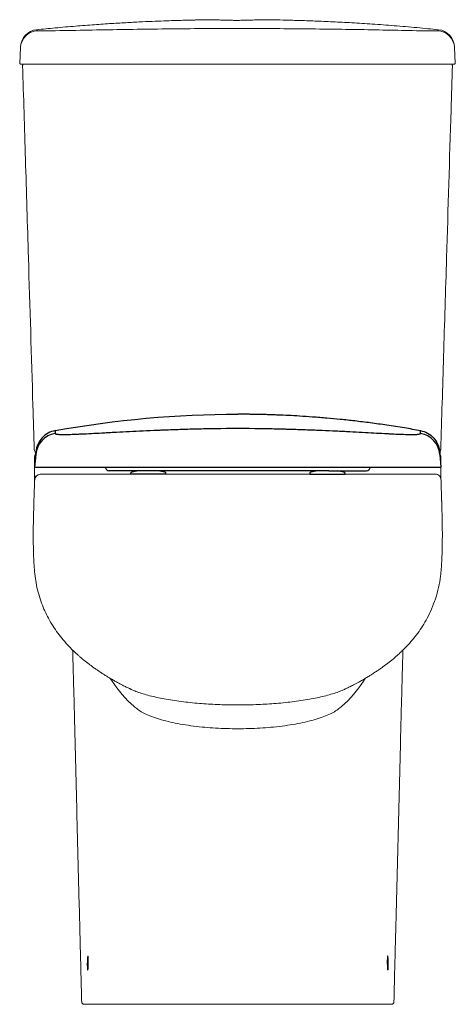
# Model space of a CAD drawing. Header units: millimetres. Extents: x 4140.855 to 4141.225, y 1479.081 to 1479.917.
import ezdxf

# ---------------------------------------------------------------- set-up
doc = ezdxf.new("R2010")
doc.units = ezdxf.units.MM
doc.linetypes.add('SLD-Solid', pattern=[0])
doc.layers.add('SANINDUSA', color=3, linetype='Continuous')

msp = doc.modelspace()

# ---------------------------------------------------------------- linework, layer by layer
at = {"layer": 'SANINDUSA', "linetype": 'SLD-Solid', "lineweight": 15}
for p, q in [((4140.8555, 1479.89327), (4140.85481, 1479.8801)), ((4141.22402, 1479.89325), (4141.2247, 1479.8801)), ((4140.88046, 1479.87905), (4140.85581, 1479.87905)), ((4141.19906, 1479.87905), (4140.88046, 1479.87905)), ((4141.22371, 1479.87905), (4141.19906, 1479.87905)), ((4140.86751, 1479.54605), (4140.86751, 1479.54305)), ((4141.21251, 1479.54605), (4141.21251, 1479.54305))]:
    msp.add_line(p, q, dxfattribs=at)
at = {"layer": 'SANINDUSA'}
for p, q in [((4140.86848, 1479.54782), (4140.86753, 1479.53705)), ((4141.21159, 1479.54782), (4141.21253, 1479.53705)), ((4140.86753, 1479.53705), (4141.0202, 1479.53705)), ((4140.92752, 1479.5371), (4140.92772, 1479.53636)), ((4140.96285, 1479.53405), (4140.93064, 1479.53405)), ((4141.11722, 1479.53405), (4140.96285, 1479.53405)), ((4141.0202, 1479.53705), (4141.05987, 1479.53705)), ((4141.05987, 1479.53705), (4141.21253, 1479.53705)), ((4141.11722, 1479.53405), (4141.14943, 1479.53405)), ((4141.15234, 1479.53636), (4141.15255, 1479.53711)), ((4140.94903, 1479.53156), (4140.94903, 1479.53105)), ((4140.97903, 1479.53105), (4140.94903, 1479.53105)), ((4140.97903, 1479.53105), (4140.97903, 1479.53156)), ((4141.10104, 1479.53156), (4141.10104, 1479.53105)), ((4141.10104, 1479.53105), (4141.13104, 1479.53105)), ((4141.13104, 1479.53105), (4141.13104, 1479.53156))]:
    msp.add_line(p, q, dxfattribs=at)
at = {"layer": 'SANINDUSA', "linetype": 'SLD-Solid', "lineweight": 15, "flags": 128}
for points in [[(4140.93174, 1479.35774), (4140.93325, 1479.3554), (4140.93737, 1479.34971), (4140.94179, 1479.3441), (4140.94664, 1479.3387), (4140.95202, 1479.33392), (4140.95202, 1479.33392), (4140.95202, 1479.33392)], [(4141.14829, 1479.35775), (4141.14678, 1479.3554), (4141.14265, 1479.34964), (4141.13822, 1479.34397), (4141.13337, 1479.33864), (4141.128, 1479.33392), (4141.128, 1479.33392), (4141.128, 1479.33392)]]:
    msp.add_lwpolyline(points, dxfattribs=at)
at = {"layer": 'SANINDUSA', "linetype": 'SLD-Solid', "lineweight": 15}
for centre, radius, start, end in [((4140.87048, 1479.89248), 0.015, 91.60726, 176.99214), ((4140.87054, 1479.89348), 0.015, 95.51559, 177.00065), ((4141.20904, 1479.89247), 0.015, 3.00823, 88.39989), ((4141.20898, 1479.89349), 0.015, 3.00268, 84.2216), ((4140.85581, 1479.88005), 0.001, 177, 270), ((4140.85829, 1479.87805), 0.001, 90, 181.7357), ((4141.22123, 1479.87805), 0.001, 358.2643, 90), ((4141.22371, 1479.88005), 0.001, 270, 3), ((4140.87017, 1479.55205), 0.003, 181.7357, 238.93717), ((4141.20935, 1479.55205), 0.003, 313.46336, 358.2643), ((4140.87051, 1479.54605), 0.003, 131.50401, 180), ((4141.20951, 1479.54605), 0.003, 0, 47.09401), ((4140.87235, 1479.52605), 0.005, 90.17986, 178.38936), ((4140.87255, 1479.52605), 0.005, 91.4372, 178.20614), ((4141.20775, 1479.52623), 0.00483, 359.03503, 90.66053), ((4140.90946, 1479.08305), 0.002, 181.46257, 270), ((4141.17056, 1479.08305), 0.002, 270, 358.53743)]:
    msp.add_arc(centre, radius, start, end, dxfattribs=at)
at = {"layer": 'SANINDUSA'}
for centre, radius, start, end in [((4140.88838, 1479.54607), 0.01998, 100.28415, 174.98375), ((4141.19168, 1479.54607), 0.01998, 5.01625, 79.71585), ((4140.93064, 1479.53705), 0.003, 193.33267, 270), ((4140.96403, 1479.48327), 0.05146, 99.33536, 105.89352), ((4140.96403, 1479.48327), 0.05146, 74.10648, 80.66464), ((4141.11604, 1479.48327), 0.05146, 99.33536, 105.89352), ((4141.11604, 1479.48327), 0.05146, 74.10648, 80.66464), ((4141.14943, 1479.53705), 0.003, 270, 346.66733), ((4140.95028, 1479.53156), 0.00125, 105.89352, 180), ((4140.97778, 1479.53156), 0.00125, 0, 74.10648), ((4141.10229, 1479.53156), 0.00125, 105.89352, 180), ((4141.12979, 1479.53156), 0.00125, 0, 74.10648)]:
    msp.add_arc(centre, radius, start, end, dxfattribs=at)
at = {"layer": 'SANINDUSA', "linetype": 'SLD-Solid', "lineweight": 15}
for points, knots in [([(4141.01881, 1479.91692), (4141.01805, 1479.91691), (4141.01654, 1479.91689), (4141.01451, 1479.91686), (4141.01282, 1479.91684), (4141.01147, 1479.91682), (4141.01025, 1479.9168), (4141.00891, 1479.91677), (4141.00715, 1479.91674), (4141.00473, 1479.91669), (4141.00158, 1479.91662), (4140.9977, 1479.91653), (4140.99309, 1479.91641), (4140.98698, 1479.91623), (4140.97919, 1479.91597), (4140.96951, 1479.9156), (4140.95851, 1479.91511), (4140.94618, 1479.91447), (4140.93262, 1479.91367), (4140.91784, 1479.91267), (4140.90185, 1479.91144), (4140.88546, 1479.91003), (4140.87441, 1479.90893), (4140.8691, 1479.9084)], [0, 0, 0, 0, 0.015348, 0.0302, 0.040546, 0.049276, 0.057065, 0.064976, 0.076172, 0.092265, 0.113255, 0.139143, 0.16993, 0.205616, 0.261301, 0.325845, 0.399258, 0.48155, 0.572735, 0.670967, 0.777818, 0.893318, 1, 1, 1, 1]), ([(4140.87843, 1479.90742), (4140.88764, 1479.9076), (4140.90606, 1479.90795), (4140.93378, 1479.90847), (4140.96154, 1479.90889), (4140.98927, 1479.90922), (4141.01694, 1479.90942), (4141.04455, 1479.90946), (4141.07217, 1479.90935), (4141.09904, 1479.90913), (4141.12514, 1479.90882), (4141.15049, 1479.90842), (4141.17581, 1479.90791), (4141.19267, 1479.90758), (4141.2011, 1479.90741)], [0, 0, 0, 0, 0.085925, 0.17185, 0.257917, 0.343985, 0.429392, 0.5148, 0.600278, 0.685755, 0.764267, 0.842779, 0.92139, 1, 1, 1, 1]), ([(4141.03976, 1479.91637), (4141.0386, 1479.91637), (4141.03624, 1479.91637), (4141.03395, 1479.9164), (4141.03172, 1479.91644), (4141.02955, 1479.91649), (4141.02661, 1479.91658), (4141.02401, 1479.91668), (4141.02189, 1479.91677), (4141.02024, 1479.91685), (4141.0192, 1479.9169), (4141.01872, 1479.91692), (4141.01879, 1479.91692), (4141.01881, 1479.91692)], [0, 0, 0, 0, 0.105566, 0.214202, 0.214824, 0.320673, 0.429593, 0.535694, 0.644864, 0.751093, 0.860396, 0.966534, 1, 1, 1, 1]), ([(4141.06059, 1479.91692), (4141.0605, 1479.91692), (4141.06029, 1479.91692), (4141.05927, 1479.91688), (4141.05768, 1479.91681), (4141.05554, 1479.91672), (4141.05297, 1479.91662), (4141.05001, 1479.91652), (4141.04678, 1479.91644), (4141.04332, 1479.91638), (4141.04096, 1479.91637), (4141.03976, 1479.91637)], [0, 0, 0, 0, 0.080115, 0.193504, 0.31016, 0.423529, 0.540169, 0.653571, 0.770272, 0.883482, 1, 1, 1, 1]), ([(4141.21048, 1479.90839), (4141.20443, 1479.909), (4141.19184, 1479.91026), (4141.17307, 1479.91184), (4141.15456, 1479.91321), (4141.13718, 1479.91429), (4141.12093, 1479.91514), (4141.10581, 1479.91579), (4141.09183, 1479.91628), (4141.07898, 1479.91662), (4141.06869, 1479.91682), (4141.06269, 1479.91689), (4141.06059, 1479.91692)], [0, 0, 0, 0, 0.121474, 0.252732, 0.376312, 0.49225, 0.600577, 0.701314, 0.794477, 0.880081, 0.958134, 1, 1, 1, 1]), ([(4140.8691, 1479.90832), (4140.86908, 1479.90834), (4140.86902, 1479.9084), (4140.86946, 1479.90803), (4140.86986, 1479.90766), (4140.87006, 1479.90747)], [0, 0, 0, 0, 0.189473, 0.594703, 1, 1, 1, 1]), ([(4140.87006, 1479.90747), (4140.87017, 1479.90745), (4140.87038, 1479.90742), (4140.87172, 1479.90739), (4140.87361, 1479.90738), (4140.87594, 1479.90738), (4140.8776, 1479.90741), (4140.87843, 1479.90742)], [0, 0, 0, 0, 0.203848, 0.403927, 0.604224, 0.803233, 1, 1, 1, 1]), ([(4141.2011, 1479.90741), (4141.20195, 1479.9074), (4141.20363, 1479.90737), (4141.20598, 1479.90736), (4141.20785, 1479.90738), (4141.20915, 1479.9074), (4141.20936, 1479.90744), (4141.20946, 1479.90746)], [0, 0, 0, 0, 0.202663, 0.401911, 0.602183, 0.802049, 1, 1, 1, 1]), ([(4141.20946, 1479.90746), (4141.20973, 1479.90771), (4141.21013, 1479.90809), (4141.21046, 1479.90837), (4141.21047, 1479.90838), (4141.21048, 1479.90838)], [0, 0, 0, 0, 0.58979, 0.884772, 1, 1, 1, 1]), ([(4140.8555, 1479.89327), (4140.85551, 1479.89346), (4140.85554, 1479.89385), (4140.85556, 1479.89426), (4140.85555, 1479.8942), (4140.85555, 1479.89418)], [0, 0, 0, 0, 0.405631, 0.81128, 1, 1, 1, 1]), ([(4141.22396, 1479.89422), (4141.22397, 1479.89417), (4141.22397, 1479.89407), (4141.224, 1479.89354), (4141.22402, 1479.89325)], [0, 0, 0, 0, 0.457337, 1, 1, 1, 1]), ([(4140.86717, 1479.55196), (4140.86679, 1479.56444), (4140.86515, 1479.61872), (4140.86266, 1479.70088), (4140.85974, 1479.79709), (4140.85809, 1479.85149), (4140.85729, 1479.87802)], [0, 0, 0, 0, 0.114807, 0.4994541, 0.7558854, 1, 1, 1, 1]), ([(4140.87933, 1479.87905), (4140.89272, 1479.87905), (4140.91949, 1479.87905), (4140.95981, 1479.87905), (4141.00022, 1479.87905), (4141.04051, 1479.87905), (4141.0806, 1479.87905), (4141.12049, 1479.87905), (4141.16038, 1479.87905), (4141.18692, 1479.87905), (4141.20018, 1479.87905)], [0, 0, 0, 0, 0.125549, 0.251098, 0.37702, 0.502942, 0.627026, 0.751111, 0.875555, 1, 1, 1, 1]), ([(4141.22223, 1479.87802), (4141.22185, 1479.86542), (4141.2202, 1479.81102), (4141.2177, 1479.72875), (4141.21479, 1479.63266), (4141.21315, 1479.57837), (4141.21235, 1479.55196)], [0, 0, 0, 0, 0.115899, 0.500546, 0.756977, 1, 1, 1, 1]), ([(4140.86751, 1479.54305), (4140.86751, 1479.54211), (4140.86751, 1479.54021), (4140.86751, 1479.53745), (4140.86751, 1479.53483), (4140.86751, 1479.53269), (4140.86751, 1479.53152), (4140.86751, 1479.53106)], [0, 0, 0, 0, 0.211108, 0.428352, 0.639456, 0.85665, 1, 1, 1, 1]), ([(4141.21251, 1479.54305), (4141.21251, 1479.54211), (4141.21251, 1479.54021), (4141.21251, 1479.53745), (4141.21251, 1479.53483), (4141.21251, 1479.53269), (4141.21251, 1479.53152), (4141.21251, 1479.53106)], [0, 0, 0, 0, 0.211108, 0.428352, 0.639456, 0.85665, 1, 1, 1, 1]), ([(4140.86745, 1479.52614), (4140.86745, 1479.5259), (4140.86743, 1479.52521), (4140.8674, 1479.52395), (4140.86736, 1479.52241), (4140.86731, 1479.52085), (4140.86726, 1479.51926), (4140.8672, 1479.51762), (4140.86714, 1479.5159), (4140.86708, 1479.51411), (4140.86702, 1479.51234), (4140.86697, 1479.51076), (4140.86693, 1479.50933), (4140.8669, 1479.50792), (4140.86686, 1479.50625), (4140.86681, 1479.50465), (4140.86676, 1479.50261), (4140.86669, 1479.5002), (4140.86661, 1479.49774), (4140.86652, 1479.49453), (4140.86644, 1479.49116), (4140.86639, 1479.4878), (4140.86635, 1479.48416), (4140.86633, 1479.47936), (4140.86635, 1479.4735), (4140.86648, 1479.46653), (4140.86673, 1479.45932), (4140.86716, 1479.45197), (4140.86779, 1479.44447), (4140.86901, 1479.43681), (4140.87086, 1479.42917), (4140.87325, 1479.42184), (4140.87603, 1479.41508), (4140.87928, 1479.40853), (4140.88295, 1479.40226), (4140.88714, 1479.39616), (4140.89179, 1479.39025), (4140.896, 1479.38558), (4140.8995, 1479.38204), (4140.90186, 1479.37977), (4140.90401, 1479.37781), (4140.90582, 1479.37621), (4140.90746, 1479.37481), (4140.90924, 1479.37333), (4140.91129, 1479.37168), (4140.91343, 1479.37003), (4140.9155, 1479.36847), (4140.91768, 1479.36689), (4140.9199, 1479.36533), (4140.92191, 1479.36395), (4140.92355, 1479.36285), (4140.92514, 1479.36181), (4140.92705, 1479.36059), (4140.92936, 1479.35916), (4140.9318, 1479.3577), (4140.93439, 1479.3562), (4140.93702, 1479.35473), (4140.93931, 1479.35349), (4140.94129, 1479.35245), (4140.94339, 1479.35137), (4140.94598, 1479.35007), (4140.9479, 1479.34915), (4140.94879, 1479.34872)], [0, 0, 0, 0, 0.020195, 0.057359, 0.090429, 0.120103, 0.146419, 0.169435, 0.191687, 0.209929, 0.224353, 0.235255, 0.239561, 0.24571, 0.251697, 0.258633, 0.266774, 0.281801, 0.299686, 0.317054, 0.329824, 0.342801, 0.356327, 0.370674, 0.395681, 0.422057, 0.44919, 0.476878, 0.504986, 0.534061, 0.564442, 0.593881, 0.62143, 0.647116, 0.676623, 0.703296, 0.730344, 0.760156, 0.772879, 0.78555, 0.796357, 0.805177, 0.812374, 0.820721, 0.832179, 0.843006, 0.852306, 0.862861, 0.875099, 0.884819, 0.891655, 0.897881, 0.906475, 0.917438, 0.928752, 0.938597, 0.951165, 0.962583, 0.967621, 0.976331, 0.98899, 1, 1, 1, 1]), ([(4140.86742, 1479.52615), (4140.86741, 1479.52615), (4140.8674, 1479.52617), (4140.86738, 1479.52619), (4140.86737, 1479.52619)], [0, 0, 0, 0, 0.570998, 1, 1, 1, 1]), ([(4140.86751, 1479.53105), (4140.86751, 1479.53105), (4140.86751, 1479.5306), (4140.86753, 1479.52954), (4140.86753, 1479.52809), (4140.86754, 1479.52737), (4140.86754, 1479.52701)], [0, 0, 0, 0, 0.000008, 0.249639, 0.623984, 1, 1, 1, 1]), ([(4140.86755, 1479.52605), (4140.86755, 1479.52605), (4140.86755, 1479.52604), (4140.86755, 1479.52604), (4140.86755, 1479.52612), (4140.86755, 1479.52618), (4140.86755, 1479.52634), (4140.86759, 1479.52678), (4140.86767, 1479.52729), (4140.86783, 1479.52767), (4140.86787, 1479.52776)], [0, 0, 0, 0, 0.012437, 0.193614, 0.219373, 0.246776, 0.310338, 0.427928, 0.869742, 1, 1, 1, 1]), ([(4141.04001, 1479.53105), (4141.03522, 1479.53105), (4141.02563, 1479.53105), (4141.01135, 1479.53105), (4140.99736, 1479.53105), (4140.98376, 1479.53105), (4140.97063, 1479.53105), (4140.95799, 1479.53105), (4140.94592, 1479.53105), (4140.93453, 1479.53105), (4140.92387, 1479.53105), (4140.91403, 1479.53105), (4140.90498, 1479.53105), (4140.89686, 1479.53105), (4140.88973, 1479.53105), (4140.88375, 1479.53105), (4140.87923, 1479.53105), (4140.87604, 1479.53105), (4140.87394, 1479.53105), (4140.87266, 1479.53105), (4140.87227, 1479.53105), (4140.87233, 1479.53105), (4140.87236, 1479.53105)], [0, 0, 0, 0, 0.051863, 0.1038226, 0.1556852, 0.2066585, 0.2578148, 0.3089713, 0.3599451, 0.411155, 0.4625498, 0.5139452, 0.5651561, 0.6183185, 0.6716861, 0.7250544, 0.7782179, 0.8223014, 0.8664973, 0.9107123, 0.9548218, 1, 1, 1, 1]), ([(4141.04001, 1479.53105), (4141.0448, 1479.53105), (4141.0544, 1479.53105), (4141.06868, 1479.53105), (4141.08266, 1479.53105), (4141.09626, 1479.53105), (4141.10939, 1479.53105), (4141.12204, 1479.53105), (4141.1341, 1479.53105), (4141.14549, 1479.53105), (4141.15616, 1479.53105), (4141.166, 1479.53105), (4141.17504, 1479.53105), (4141.18316, 1479.53105), (4141.19029, 1479.53105), (4141.19628, 1479.53105), (4141.20079, 1479.53105), (4141.20398, 1479.53105), (4141.20608, 1479.53105), (4141.20736, 1479.53105), (4141.20775, 1479.53105), (4141.20769, 1479.53105), (4141.20766, 1479.53105)], [0, 0, 0, 0, 0.051838, 0.103772, 0.155609, 0.206557, 0.257688, 0.30882, 0.359769, 0.410953, 0.462323, 0.513693, 0.564879, 0.618015, 0.671357, 0.724699, 0.777836, 0.821898, 0.866073, 0.910266, 0.954354, 1, 1, 1, 1]), ([(4141.13123, 1479.34873), (4141.13222, 1479.3492), (4141.13427, 1479.35018), (4141.13698, 1479.35154), (4141.13909, 1479.35264), (4141.14053, 1479.3534), (4141.14169, 1479.35402), (4141.14343, 1479.35497), (4141.14601, 1479.35641), (4141.14915, 1479.35823), (4141.15207, 1479.36002), (4141.15433, 1479.36145), (4141.15617, 1479.36265), (4141.15798, 1479.36386), (4141.16007, 1479.36529), (4141.16235, 1479.36689), (4141.16452, 1479.36847), (4141.1666, 1479.37003), (4141.16874, 1479.37168), (4141.17079, 1479.37333), (4141.1727, 1479.37492), (4141.17469, 1479.37663), (4141.17713, 1479.37881), (4141.17995, 1479.38147), (4141.18383, 1479.38536), (4141.18824, 1479.39025), (4141.19289, 1479.39616), (4141.19707, 1479.40226), (4141.20105, 1479.40904), (4141.20479, 1479.41678), (4141.2081, 1479.4255), (4141.21066, 1479.43485), (4141.21211, 1479.4434), (4141.21277, 1479.45074), (4141.21317, 1479.45689), (4141.21343, 1479.46296), (4141.2136, 1479.46891), (4141.21368, 1479.47467), (4141.2137, 1479.47976), (4141.21368, 1479.48416), (4141.21364, 1479.4878), (4141.21358, 1479.49116), (4141.21351, 1479.49418), (4141.21344, 1479.49688), (4141.21338, 1479.49901), (4141.21332, 1479.50097), (4141.21326, 1479.50295), (4141.21321, 1479.50484), (4141.21316, 1479.50644), (4141.21313, 1479.50767), (4141.21311, 1479.5086), (4141.21309, 1479.50949), (4141.21305, 1479.51077), (4141.213, 1479.51233), (4141.21294, 1479.51411), (4141.21288, 1479.5159), (4141.21282, 1479.51771), (4141.21276, 1479.51951), (4141.2127, 1479.5213), (4141.21265, 1479.52306), (4141.2126, 1479.52471), (4141.21258, 1479.52567), (4141.21257, 1479.52614)], [0, 0, 0, 0, 0.012161, 0.025327, 0.033875, 0.038814, 0.043611, 0.048534, 0.061047, 0.07673, 0.089435, 0.099805, 0.107294, 0.114386, 0.12492, 0.137161, 0.147717, 0.15702, 0.167849, 0.179309, 0.187658, 0.196875, 0.208827, 0.223905, 0.239882, 0.269699, 0.296753, 0.323431, 0.352945, 0.385346, 0.420667, 0.458526, 0.495086, 0.518548, 0.541715, 0.564547, 0.586921, 0.608725, 0.629432, 0.643782, 0.657311, 0.670291, 0.683063, 0.696022, 0.709563, 0.722405, 0.733371, 0.742572, 0.750237, 0.753628, 0.756932, 0.760629, 0.764936, 0.775841, 0.790267, 0.808513, 0.830769, 0.857184, 0.88787, 0.922911, 0.962345, 1, 1, 1, 1]), ([(4140.90145, 1479.32031), (4140.90135, 1479.32417), (4140.90116, 1479.3319), (4140.90086, 1479.34326), (4140.90055, 1479.35438), (4140.90025, 1479.36502), (4140.89999, 1479.37422), (4140.89984, 1479.37955), (4140.89978, 1479.3818)], [0, 0, 0, 0, 0.17277, 0.34554, 0.523341, 0.701142, 0.87395, 1, 1, 1, 1]), ([(4141.17857, 1479.32031), (4141.17867, 1479.32417), (4141.17886, 1479.3319), (4141.17917, 1479.34326), (4141.17947, 1479.35438), (4141.17977, 1479.36502), (4141.18004, 1479.37422), (4141.18019, 1479.37955), (4141.18025, 1479.3818)], [0, 0, 0, 0, 0.172754, 0.345507, 0.523292, 0.701076, 0.873869, 1, 1, 1, 1]), ([(4141.04001, 1479.33521), (4141.03745, 1479.33522), (4141.03232, 1479.33525), (4141.02461, 1479.33547), (4141.01693, 1479.33582), (4141.00917, 1479.33633), (4141.00145, 1479.337), (4140.99375, 1479.33784), (4140.98632, 1479.33885), (4140.97925, 1479.34), (4140.97266, 1479.34127), (4140.96652, 1479.34268), (4140.96083, 1479.34421), (4140.9558, 1479.34583), (4140.95176, 1479.34735), (4140.94968, 1479.34833), (4140.9488, 1479.34874)], [0, 0, 0, 0, 0.068062, 0.136124, 0.205813, 0.275502, 0.349593, 0.423684, 0.499873, 0.576061, 0.650397, 0.724732, 0.801157, 0.877582, 0.948492, 1, 1, 1, 1]), ([(4141.04001, 1479.33521), (4141.04258, 1479.33522), (4141.0477, 1479.33525), (4141.05541, 1479.33547), (4141.06309, 1479.33582), (4141.07086, 1479.33633), (4141.07858, 1479.337), (4141.08627, 1479.33784), (4141.09371, 1479.33885), (4141.10078, 1479.34), (4141.10737, 1479.34127), (4141.11351, 1479.34268), (4141.11919, 1479.34421), (4141.12423, 1479.34583), (4141.12826, 1479.34735), (4141.13035, 1479.34833), (4141.13122, 1479.34874)], [0, 0, 0, 0, 0.068061, 0.136121, 0.205809, 0.275496, 0.349586, 0.423675, 0.499862, 0.576049, 0.650383, 0.724716, 0.80114, 0.877563, 0.948471, 1, 1, 1, 1]), ([(4140.95202, 1479.33392), (4140.95202, 1479.33392), (4140.9528, 1479.33315), (4140.95492, 1479.33134), (4140.95888, 1479.32885), (4140.9639, 1479.32641), (4140.96994, 1479.32415), (4140.97693, 1479.32205), (4140.98473, 1479.32017), (4140.99326, 1479.31855), (4141.00239, 1479.31721), (4141.01174, 1479.31619), (4141.02117, 1479.31549), (4141.03054, 1479.31506), (4141.03686, 1479.315), (4141.04001, 1479.31497)], [0, 0, 0, 0, 0.000001, 0.082406, 0.165042, 0.247434, 0.333174, 0.419186, 0.504923, 0.590824, 0.677003, 0.762902, 0.841862, 0.921041, 1, 1, 1, 1]), ([(4141.128, 1479.33392), (4141.128, 1479.33392), (4141.12723, 1479.33315), (4141.1251, 1479.33134), (4141.12114, 1479.32885), (4141.11612, 1479.32641), (4141.11009, 1479.32415), (4141.10309, 1479.32205), (4141.0953, 1479.32017), (4141.08677, 1479.31855), (4141.07764, 1479.31721), (4141.06828, 1479.31619), (4141.05885, 1479.31549), (4141.04948, 1479.31506), (4141.04317, 1479.315), (4141.04001, 1479.31497)], [0, 0, 0, 0, 0.000001, 0.082406, 0.165041, 0.247434, 0.333174, 0.419186, 0.504923, 0.590824, 0.677003, 0.762902, 0.841862, 0.921041, 1, 1, 1, 1]), ([(4140.90635, 1479.12643), (4140.90621, 1479.13173), (4140.90582, 1479.14695), (4140.90517, 1479.17204), (4140.90441, 1479.20175), (4140.90366, 1479.23147), (4140.90292, 1479.26118), (4140.90219, 1479.29082), (4140.9017, 1479.31048), (4140.90145, 1479.32031)], [0, 0, 0, 0, 0.081421, 0.233605, 0.385789, 0.539145, 0.6925, 0.84625, 1, 1, 1, 1]), ([(4141.17389, 1479.13468), (4141.17395, 1479.13723), (4141.17428, 1479.1497), (4141.17486, 1479.17203), (4141.17562, 1479.20175), (4141.17636, 1479.23147), (4141.1771, 1479.26118), (4141.17784, 1479.29082), (4141.17833, 1479.31048), (4141.17857, 1479.32031)], [0, 0, 0, 0, 0.040901, 0.199799, 0.358696, 0.518816, 0.678936, 0.839468, 1, 1, 1, 1]), ([(4141.17256, 1479.083), (4141.17284, 1479.09399), (4141.17328, 1479.11123), (4141.17373, 1479.12844), (4141.17389, 1479.13468)], [0, 0, 0, 0, 0.63708, 1, 1, 1, 1]), ([(4140.91278, 1479.12192), (4140.91278, 1479.12195), (4140.91272, 1479.1222), (4140.91261, 1479.122), (4140.91248, 1479.12127), (4140.91236, 1479.11989), (4140.91227, 1479.11809), (4140.91225, 1479.11673), (4140.91224, 1479.11605)], [0, 0, 0, 0, 0.034792, 0.227615, 0.420707, 0.613696, 0.80628, 1, 1, 1, 1]), ([(4140.91224, 1479.11605), (4140.91224, 1479.11538), (4140.91224, 1479.11404), (4140.91229, 1479.11225), (4140.91238, 1479.11088), (4140.9125, 1479.11014), (4140.9126, 1479.10992), (4140.91265, 1479.11016), (4140.91266, 1479.1102)], [0, 0, 0, 0, 0.191261, 0.384066, 0.577055, 0.770436, 0.964259, 1, 1, 1, 1]), ([(4140.91266, 1479.1102), (4140.9127, 1479.11032), (4140.91278, 1479.11059), (4140.9129, 1479.11176), (4140.913, 1479.11343), (4140.91306, 1479.11517), (4140.91308, 1479.11694), (4140.91307, 1479.11867), (4140.913, 1479.12034), (4140.9129, 1479.12152), (4140.91282, 1479.12179), (4140.91278, 1479.12192)], [0, 0, 0, 0, 0.099118, 0.220647, 0.342039, 0.46315, 0.538778, 0.659423, 0.780057, 0.90082, 1, 1, 1, 1]), ([(4141.16736, 1479.1102), (4141.16733, 1479.11032), (4141.16724, 1479.11058), (4141.16712, 1479.11176), (4141.16702, 1479.11343), (4141.16697, 1479.11517), (4141.16695, 1479.11694), (4141.16696, 1479.11867), (4141.16702, 1479.12034), (4141.16712, 1479.12152), (4141.1672, 1479.12179), (4141.16724, 1479.12191)], [0, 0, 0, 0, 0.1004945, 0.2219667, 0.3433017, 0.4643564, 0.5399493, 0.6605384, 0.7811163, 0.901823, 1, 1, 1, 1]), ([(4141.16724, 1479.12191), (4141.16725, 1479.12195), (4141.1673, 1479.1222), (4141.16741, 1479.122), (4141.16755, 1479.12127), (4141.16767, 1479.11989), (4141.16775, 1479.11809), (4141.16777, 1479.11673), (4141.16778, 1479.11605)], [0, 0, 0, 0, 0.036256, 0.228787, 0.421586, 0.614282, 0.806574, 1, 1, 1, 1]), ([(4141.16778, 1479.11605), (4141.16778, 1479.11538), (4141.16778, 1479.11404), (4141.16773, 1479.11225), (4141.16764, 1479.11088), (4141.16752, 1479.11014), (4141.16743, 1479.10992), (4141.16737, 1479.11016), (4141.16736, 1479.1102)], [0, 0, 0, 0, 0.191696, 0.384941, 0.578371, 0.772192, 0.966457, 1, 1, 1, 1]), ([(4140.90946, 1479.08105), (4140.90954, 1479.08105), (4140.90971, 1479.08105), (4140.91113, 1479.08105), (4140.9135, 1479.08105), (4140.91654, 1479.08105), (4140.91981, 1479.08105), (4140.92224, 1479.08105), (4140.92395, 1479.08105), (4140.92496, 1479.08105), (4140.92627, 1479.08105), (4140.92805, 1479.08105), (4140.93045, 1479.08105), (4140.93372, 1479.08105), (4140.93787, 1479.08105), (4140.94274, 1479.08105), (4140.9483, 1479.08105), (4140.9545, 1479.08105), (4140.96133, 1479.08105), (4140.96873, 1479.08105), (4140.97664, 1479.08105), (4140.98498, 1479.08105), (4140.99371, 1479.08105), (4141.00277, 1479.08105), (4141.01208, 1479.08105), (4141.02145, 1479.08105), (4141.03077, 1479.08105), (4141.03693, 1479.08105), (4141.04001, 1479.08105)], [0, 0, 0, 0, 0.114688, 0.229394, 0.344095, 0.458776, 0.530505, 0.602233, 0.622074, 0.642007, 0.661929, 0.681769, 0.701513, 0.721227, 0.741267, 0.761379, 0.78149, 0.80153, 0.821574, 0.841691, 0.861808, 0.881852, 0.901828, 0.921876, 0.941924, 0.9619, 0.98095, 1, 1, 1, 1]), ([(4141.17056, 1479.08105), (4141.17048, 1479.08105), (4141.17031, 1479.08105), (4141.16889, 1479.08105), (4141.16653, 1479.08105), (4141.16348, 1479.08105), (4141.16022, 1479.08105), (4141.15779, 1479.08105), (4141.15607, 1479.08105), (4141.15506, 1479.08105), (4141.15375, 1479.08105), (4141.15198, 1479.08105), (4141.14957, 1479.08105), (4141.14631, 1479.08105), (4141.14216, 1479.08105), (4141.13729, 1479.08105), (4141.13173, 1479.08105), (4141.12552, 1479.08105), (4141.11869, 1479.08105), (4141.11129, 1479.08105), (4141.10339, 1479.08105), (4141.09505, 1479.08105), (4141.08632, 1479.08105), (4141.07726, 1479.08105), (4141.06794, 1479.08105), (4141.05858, 1479.08105), (4141.04925, 1479.08105), (4141.04309, 1479.08105), (4141.04001, 1479.08105)], [0, 0, 0, 0, 0.114688, 0.229394, 0.344095, 0.458776, 0.530505, 0.602233, 0.622074, 0.642007, 0.661929, 0.681769, 0.701513, 0.721227, 0.741267, 0.761379, 0.78149, 0.80153, 0.821574, 0.841691, 0.861808, 0.881852, 0.901828, 0.921876, 0.941924, 0.9619, 0.98095, 1, 1, 1, 1])]:
    msp.add_open_spline(points, degree=3, knots=knots, dxfattribs=at)
for points in [[(4140.8691, 1479.90832), (4140.8691, 1479.90832)], [(4141.21048, 1479.90838), (4141.21049, 1479.90839)], [(4140.86751, 1479.5269), (4140.86751, 1479.53105)], [(4140.86751, 1479.53091), (4140.86752, 1479.52977)], [(4141.21251, 1479.52669), (4141.21251, 1479.53105)], [(4140.9488, 1479.34874), (4140.94862, 1479.34883)], [(4141.13122, 1479.34874), (4141.13139, 1479.34882)], [(4140.90635, 1479.12643), (4140.90746, 1479.083)]]:
    msp.add_open_spline(points, degree=1, dxfattribs=at)
at = {"layer": 'SANINDUSA'}
for points in [[(4140.88502, 1479.56807), (4140.93626, 1479.57739), (4140.98815, 1479.58205), (4141.04003, 1479.58205)], [(4141.02096, 1479.56994), (4141.03368, 1479.57016), (4141.04639, 1479.57016), (4141.05911, 1479.56994)]]:
    msp.add_open_spline(points, degree=3, dxfattribs=at)
for points, knots in [([(4141.19506, 1479.56795), (4141.19054, 1479.56876), (4141.18106, 1479.57046), (4141.16686, 1479.57266), (4141.15281, 1479.57462), (4141.13964, 1479.57624), (4141.12738, 1479.57757), (4141.11542, 1479.5787), (4141.10391, 1479.57963), (4141.09294, 1479.58036), (4141.08325, 1479.58089), (4141.07536, 1479.58125), (4141.06911, 1479.58147), (4141.0643, 1479.58162), (4141.06023, 1479.58172), (4141.05689, 1479.58179), (4141.05426, 1479.58184), (4141.05221, 1479.58187), (4141.05056, 1479.5819), (4141.0491, 1479.58192), (4141.04764, 1479.58195), (4141.04594, 1479.58198), (4141.04406, 1479.58202), (4141.042, 1479.58205), (4141.04072, 1479.58205), (4141.04004, 1479.58205)], [0, 0, 0, 0, 0.083718, 0.175511, 0.261662, 0.342183, 0.417088, 0.486384, 0.560867, 0.62758, 0.686533, 0.737731, 0.771357, 0.800535, 0.825267, 0.845554, 0.861396, 0.87334, 0.882513, 0.893017, 0.905289, 0.919604, 0.942159, 0.968907, 1, 1, 1, 1]), ([(4140.88502, 1479.56807), (4140.88289, 1479.56768), (4140.88081, 1479.56694), (4140.87701, 1479.56484), (4140.87529, 1479.56347), (4140.87236, 1479.56026), (4140.87116, 1479.55842), (4140.86941, 1479.55444), (4140.86887, 1479.5523), (4140.86868, 1479.55014)], [0, 0, 0, 0, 0.25, 0.25, 0.5, 0.5, 0.75, 0.75, 1, 1, 1, 1]), ([(4140.88482, 1479.56573), (4140.8848, 1479.56554), (4140.88501, 1479.56538), (4140.88565, 1479.56518), (4140.88592, 1479.56512), (4140.88657, 1479.56502), (4140.88696, 1479.56497), (4140.88826, 1479.56486), (4140.88935, 1479.56482), (4140.89193, 1479.56478), (4140.89342, 1479.56479), (4140.89682, 1479.56485), (4140.89872, 1479.56491), (4140.90189, 1479.56503), (4140.903, 1479.56508), (4140.90531, 1479.56518), (4140.9065, 1479.56523), (4140.91022, 1479.56541), (4140.91286, 1479.56554), (4140.91848, 1479.56584), (4140.92146, 1479.566), (4140.92617, 1479.56625), (4140.92778, 1479.56634), (4140.93026, 1479.56648), (4140.9311, 1479.56652), (4140.9328, 1479.56661), (4140.93365, 1479.56666), (4140.93798, 1479.56689), (4140.94155, 1479.56708), (4140.94891, 1479.56745), (4140.95271, 1479.56764), (4140.96051, 1479.56801), (4140.96452, 1479.56819), (4140.96968, 1479.56841), (4140.97072, 1479.56846), (4140.97281, 1479.56854), (4140.97386, 1479.56858), (4140.97703, 1479.56871), (4140.97915, 1479.56879), (4140.98556, 1479.56903), (4140.98988, 1479.56917), (4140.9986, 1479.56944), (4141.00301, 1479.56956), (4141.01191, 1479.56977), (4141.01641, 1479.56986), (4141.02096, 1479.56994)], [0, 0, 0, 0, 0.0625, 0.0625, 0.09375, 0.09375, 0.125, 0.125, 0.1875, 0.1875, 0.25, 0.25, 0.3125, 0.3125, 0.34375, 0.34375, 0.375, 0.375, 0.4375, 0.4375, 0.5, 0.5, 0.53125, 0.53125, 0.546875, 0.546875, 0.5625, 0.5625, 0.625, 0.625, 0.6875, 0.6875, 0.75, 0.75, 0.765625, 0.765625, 0.78125, 0.78125, 0.8125, 0.8125, 0.875, 0.875, 0.9375, 0.9375, 1, 1, 1, 1]), ([(4140.88502, 1479.56807), (4140.88502, 1479.56807), (4140.88502, 1479.56807), (4140.88502, 1479.56807), (4140.88502, 1479.56807), (4140.88502, 1479.56807), (4140.88502, 1479.56806), (4140.88502, 1479.568), (4140.88501, 1479.56788), (4140.88496, 1479.56731), (4140.8849, 1479.56666), (4140.88482, 1479.56573)], [0, 0, 0, 0, 0.125, 0.125, 0.1875, 0.1875, 0.25, 0.25, 0.5, 0.5, 1, 1, 1, 1]), ([(4141.05911, 1479.56994), (4141.06366, 1479.56986), (4141.06817, 1479.56977), (4141.0749, 1479.56961), (4141.07713, 1479.56955), (4141.08047, 1479.56946), (4141.08158, 1479.56943), (4141.0838, 1479.56937), (4141.08491, 1479.56933), (4141.09043, 1479.56916), (4141.09476, 1479.56902), (4141.10326, 1479.5687), (4141.10743, 1479.56854), (4141.11561, 1479.56819), (4141.11962, 1479.56801), (4141.12551, 1479.56773), (4141.12746, 1479.56764), (4141.1313, 1479.56745), (4141.13318, 1479.56735), (4141.13873, 1479.56707), (4141.14229, 1479.56688), (4141.14912, 1479.56651), (4141.1524, 1479.56633), (4141.15867, 1479.56599), (4141.16166, 1479.56583), (4141.16593, 1479.56561), (4141.1673, 1479.56554), (4141.16996, 1479.5654), (4141.17124, 1479.56534), (4141.17493, 1479.56517), (4141.17721, 1479.56507), (4141.18138, 1479.56491), (4141.18328, 1479.56485), (4141.18584, 1479.5648), (4141.18665, 1479.56479), (4141.18816, 1479.56479), (4141.18886, 1479.56479), (4141.19079, 1479.56482), (4141.19186, 1479.56486), (4141.19357, 1479.56501), (4141.19421, 1479.56512), (4141.19506, 1479.56538), (4141.19527, 1479.56554), (4141.19525, 1479.56573)], [0, 0, 0, 0, 0.0625, 0.0625, 0.09375, 0.09375, 0.109375, 0.109375, 0.125, 0.125, 0.1875, 0.1875, 0.25, 0.25, 0.3125, 0.3125, 0.34375, 0.34375, 0.375, 0.375, 0.4375, 0.4375, 0.5, 0.5, 0.5625, 0.5625, 0.59375, 0.59375, 0.625, 0.625, 0.6875, 0.6875, 0.75, 0.75, 0.78125, 0.78125, 0.8125, 0.8125, 0.875, 0.875, 0.9375, 0.9375, 1, 1, 1, 1]), ([(4141.19525, 1479.56573), (4141.19517, 1479.56666), (4141.19511, 1479.56731), (4141.19506, 1479.56788), (4141.19505, 1479.568), (4141.19505, 1479.56806), (4141.19504, 1479.56807), (4141.19504, 1479.56807), (4141.19504, 1479.56807), (4141.19504, 1479.56807), (4141.19504, 1479.56807), (4141.19504, 1479.56807)], [0, 0, 0, 0, 0.5, 0.5, 0.75, 0.75, 0.8125, 0.8125, 0.875, 0.875, 1, 1, 1, 1]), ([(4141.19504, 1479.56807), (4141.19718, 1479.56768), (4141.19926, 1479.56694), (4141.20306, 1479.56484), (4141.20478, 1479.56347), (4141.20771, 1479.56026), (4141.20891, 1479.55842), (4141.21065, 1479.55444), (4141.2112, 1479.5523), (4141.21139, 1479.55014)], [0, 0, 0, 0, 0.25, 0.25, 0.5, 0.5, 0.75, 0.75, 1, 1, 1, 1]), ([(4140.86848, 1479.54782), (4140.86856, 1479.54874), (4140.86861, 1479.54939), (4140.86866, 1479.54995), (4140.86867, 1479.55006), (4140.86868, 1479.55013), (4140.86868, 1479.55013), (4140.86868, 1479.55014), (4140.86868, 1479.55014), (4140.86868, 1479.55014), (4140.86868, 1479.55014), (4140.86868, 1479.55014)], [0, 0, 0, 0, 0.5, 0.5, 0.75, 0.75, 0.8125, 0.8125, 0.875, 0.875, 1, 1, 1, 1]), ([(4141.21139, 1479.55014), (4141.21139, 1479.55014), (4141.21139, 1479.55014), (4141.21139, 1479.55014), (4141.21139, 1479.55014), (4141.21139, 1479.55013), (4141.21139, 1479.55013), (4141.2114, 1479.55006), (4141.21141, 1479.54995), (4141.21146, 1479.54939), (4141.21151, 1479.54874), (4141.21159, 1479.54782)], [0, 0, 0, 0, 0.125, 0.125, 0.1875, 0.1875, 0.25, 0.25, 0.5, 0.5, 1, 1, 1, 1])]:
    msp.add_open_spline(points, degree=3, knots=knots, dxfattribs=at)

doc.saveas('drawing.dxf')
